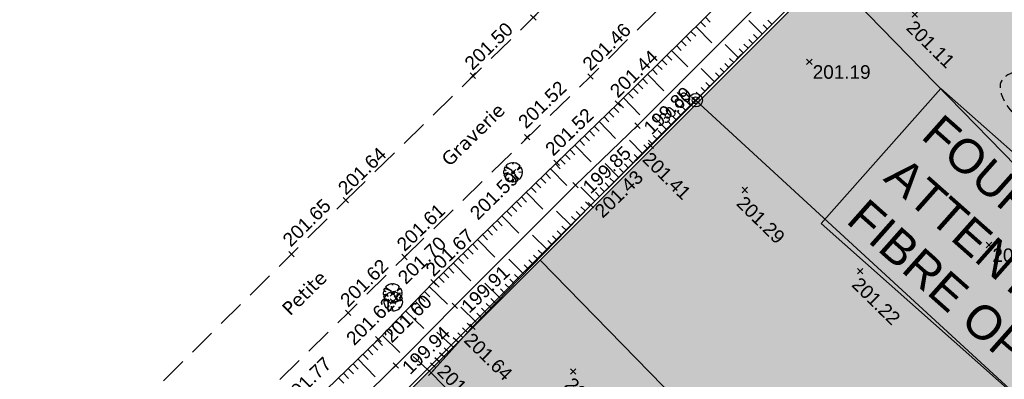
# Model space of a CAD drawing. Extents: x 1616800 to 1632437, y 2248456 to 2251974.
# Tile 51 of 256: x 1617494 to 1617567, y 2251679 to 2251705. Entities that reach past the tile are written whole.
import ezdxf
from ezdxf.enums import TextEntityAlignment as Align

# ---------------------------------------------------------------- set-up
doc = ezdxf.new("R2010")
doc.units = 0
doc.header["$LTSCALE"] = 2
doc.header["$PDMODE"] = 3
doc.header["$PDSIZE"] = 0.2
for name, pattern in [('CHEMIN', [1.5, 1, -0.5]), ('CONTINU', [0]), ('FOSSE', [0.5, 0.3, -0.2])]:
    doc.linetypes.add(name, pattern=pattern)
doc.layers.get('0').update_dxf_attribs({"linetype": 'CONTINUOUS'})
for name, color, linetype in [('01-PAP- REVET MACROLOT', 51, 'CONTINUOUS'), ('08-PAP RESEAU TELEPHONE PROJET', 95, 'CONTINUOUS'), ('BORNES', 8, 'CONTINUOUS'), ('PROJ Subdi macrolot A', 1, 'CONTINUOUS'), ('X-PTS TOPO-TEXTE TOPOALT', 8, 'CONTINUOUS'), ('X-PTS TOPO-TOPOPOINT', 8, 'CONTINUOUS'), ('Y - FDP TOPO-LIMITES', 8, 'CONTINUOUS'), ('Y - FDP TOPO-LIMITES_ 09119', 8, 'CONTINUOUS'), ('Y-FDP TOPO-CN_1_00', 8, 'FOSSE'), ('Y-FDP TOPO-TOP_AXE_FOSSE', 8, 'CONTINUOUS'), ('Y-FDP TOPO-TOP_BARBULE', 8, 'CONTINUOUS'), ('Y-FDP TOPO-TOP_BORNE', 8, 'CONTINUOUS'), ('Y-FDP TOPO-TOP_TALUS', 8, 'CONTINUOUS'), ('Y-FDP TOPO-TOP_VEGETATION_symb', 8, 'CONTINUOUS'), ('Y-FDP TOPO-TOP_VOIRIE', 8, 'CHEMIN')]:
    doc.layers.add(name, color=color, linetype=linetype)
doc.styles.add('Arial 1.5', font='arial.ttf', dxfattribs={"width": 0.99, "height": 0.75})
doc.styles.get("Standard").update_dxf_attribs({"font": 'arial.ttf'})
doc.styles.add('Verdana 2.0', font='verdana.ttf', dxfattribs={"width": 0.99, "height": 2})

# ---------------------------------------------------------------- blocks, each defined once
blk = doc.blocks.new('TCPOINT')
at = {"color": 0}
blk.add_point((0, 0), dxfattribs=at)
at = {"layer": 'X-PTS TOPO-TEXTE TOPOALT'}
blk.add_attdef('ALT', text='', height=0.75, dxfattribs=at).set_placement((0.25, -0.25), align=Align.TOP_LEFT)
blk = doc.blocks.new('TCPOINT_2')
at = {"color": 0}
blk.add_point((0, 0), dxfattribs=at)
at = {"layer": 'X-PTS TOPO-TEXTE TOPOALT'}
blk.add_attdef('ALT', (0.25, 0.25), '', height=0.75, dxfattribs=at)
blk = doc.blocks.new('arbre1')
at = {"linetype": 'CONTINU'}
for p, q in [((-0.218, 0.045), (-0.682, 0.034)), ((-0.682, 0.034), (-0.68, -0.059)), ((-0.626, 0.283), (-0.669, 0.142)), ((-0.669, 0.142), (-0.218, 0.045)), ((-0.597, 0.345), (-0.626, 0.283)), ((-0.537, 0.44), (-0.597, 0.345)), ((-0.522, 0.455), (-0.537, 0.44)), ((-0.507, 0.471), (-0.522, 0.455)), ((-0.365, 0.366), (-0.507, 0.471)), ((-0.462, 0.519), (-0.477, 0.503)), ((-0.477, 0.503), (-0.365, 0.366)), ((-0.447, 0.535), (-0.462, 0.519)), ((-0.356, 0.599), (-0.447, 0.535)), ((-0.294, 0.631), (-0.356, 0.599)), ((-0.125, 0.682), (-0.294, 0.631)), ((-0.075, 0.513), (-0.125, 0.682)), ((-0.049, 0.699), (-0.075, 0.513)), ((0.044, 0.701), (-0.049, 0.699)), ((0.075, 0.702), (0.044, 0.701)), ((0.153, 0.688), (0.075, 0.702)), ((0.293, 0.645), (0.153, 0.688)), ((0.186, -0.038), (0.691, 0.175)), ((0.709, 0.067), (0.186, -0.038)), ((0.24, 0.273), (0.356, 0.616)), ((0.434, 0.571), (0.24, 0.273)), ((0.356, 0.616), (0.293, 0.645)), ((0.482, 0.526), (0.434, 0.571)), ((0.457, 0.278), (0.593, 0.39)), ((0.642, 0.313), (0.457, 0.278)), ((0.498, 0.511), (0.482, 0.526)), ((0.513, 0.496), (0.498, 0.511)), ((0.498, 0.511), (0.498, 0.511)), ((0.529, 0.481), (0.513, 0.496)), ((0.593, 0.39), (0.529, 0.481)), ((0.691, 0.175), (0.642, 0.313)), ((0.712, -0.025), (0.709, 0.067)), ((-0.68, -0.059), (-0.679, -0.09)), ((-0.679, -0.09), (-0.662, -0.167)), ((-0.662, -0.167), (-0.612, -0.305)), ((-0.612, -0.305), (-0.58, -0.366)), ((-0.58, -0.366), (-0.516, -0.457)), ((-0.516, -0.457), (-0.5, -0.472)), ((-0.5, -0.472), (-0.484, -0.488)), ((-0.484, -0.488), (-0.287, -0.313)), ((-0.287, -0.313), (-0.452, -0.518)), ((-0.452, -0.518), (-0.436, -0.533)), ((-0.436, -0.533), (-0.421, -0.548)), ((-0.421, -0.548), (-0.326, -0.607)), ((-0.326, -0.607), (-0.264, -0.637)), ((-0.264, -0.637), (-0.123, -0.68)), ((-0.123, -0.68), (-0.101, -0.339)), ((-0.101, -0.339), (-0.015, -0.693)), ((-0.015, -0.693), (0.078, -0.691)), ((0.078, -0.691), (0.109, -0.69)), ((0.109, -0.69), (0.186, -0.672)), ((0.186, -0.672), (0.324, -0.623)), ((0.324, -0.623), (0.385, -0.59)), ((0.385, -0.59), (0.476, -0.526)), ((0.506, -0.494), (0.442, -0.403)), ((0.442, -0.403), (0.537, -0.463)), ((0.476, -0.526), (0.491, -0.51)), ((0.491, -0.51), (0.506, -0.494)), ((0.537, -0.463), (0.552, -0.447)), ((0.552, -0.447), (0.567, -0.431)), ((0.567, -0.431), (0.626, -0.337)), ((0.626, -0.337), (0.656, -0.274)), ((0.656, -0.274), (0.699, -0.134)), ((0.699, -0.134), (0.712, -0.056)), ((0.712, -0.056), (0.712, -0.025))]:
    blk.add_line(p, q, dxfattribs=at)
blk.add_circle((0, 0), 0.1, dxfattribs=at)
blk = doc.blocks.new('borne')
at = {"layer": 'BORNES', "color": 0}
for radius in [0.5, 0.25]:
    blk.add_circle((0, 0), radius, dxfattribs=at)

msp = doc.modelspace()

# ---------------------------------------------------------------- hatches: boundary and pattern name
at = {"layer": '01-PAP- REVET MACROLOT'}
h = msp.add_hatch(color=256, dxfattribs=at)
h.dxf.hatch_style = 1
h.paths.add_polyline_path([(1617582.4388, 2251735.7954), (1617563.5524, 2251718.1927), (1617553.9519, 2251708.5749), (1617604.7493, 2251656.4836), (1617641.7843, 2251692.5975)])
h = msp.add_hatch(color=256, dxfattribs=at)
h.dxf.hatch_style = 1
h.paths.add_polyline_path([(1617553.9519, 2251708.5749), (1617532.7557, 2251687.3408), (1617583.2707, 2251635.5391), (1617604.7493, 2251656.4836)])
h = msp.add_hatch(color=256, dxfattribs=at)
h.dxf.hatch_style = 1
h.paths.add_polyline_path([(1617532.7557, 2251687.3408), (1617511.5596, 2251666.1067), (1617561.7921, 2251614.5947), (1617583.2707, 2251635.5391)])

# ---------------------------------------------------------------- linework, layer by layer
at = {"layer": 'PROJ Subdi macrolot A', "flags": 128}
for points in [[(1617582.4388, 2251735.7954), (1617563.5524, 2251718.1927), (1617553.9519, 2251708.5749), (1617604.7493, 2251656.4836), (1617641.7843, 2251692.5975)], [(1617553.9519, 2251708.5749), (1617532.7557, 2251687.3408), (1617583.2707, 2251635.5391), (1617604.7493, 2251656.4836)], [(1617532.7557, 2251687.3408), (1617511.5596, 2251666.1067), (1617561.7921, 2251614.5947), (1617583.2707, 2251635.5391)]]:
    msp.add_lwpolyline(points, close=True, dxfattribs=at)
for points in [[(1617553.9519, 2251708.5749), (1617604.7486, 2251656.4843)], [(1617532.7557, 2251687.3408), (1617583.2704, 2251635.5395)]]:
    msp.add_lwpolyline(points, dxfattribs=at)
at = {"layer": 'Y - FDP TOPO-LIMITES', "flags": 128}
msp.add_lwpolyline([(1617679.738, 2251574.4653), (1617544.2252, 2251699.1484)], dxfattribs=at)
at = {"layer": 'Y - FDP TOPO-LIMITES_ 09119', "flags": 128}
for points in [[(1617544.2252, 2251699.1484), (1617490.1496, 2251644.922), (1617490.5111, 2251622.1059), (1617612.2487, 2251501.4729), (1617679.738, 2251574.4653)], [(1617612.2487, 2251501.4729), (1617605.2296, 2251508.4284), (1617490.5111, 2251622.1059), (1617490.1496, 2251644.922), (1617544.2252, 2251699.1484), (1617679.738, 2251574.4653)]]:
    msp.add_lwpolyline(points, close=True, dxfattribs=at)
at = {"layer": 'Y-FDP TOPO-CN_1_00', "linetype": 'FOSSE', "flags": 128}
for points, elevation in [([(1617547.6466, 2251702.5788), (1617543.1917, 2251698.0924)], 206), ([(1617546.0096, 2251700.9375), (1617543.6862, 2251698.5977)], 207), ([(1617544.3725, 2251699.2961), (1617544.1807, 2251699.1029)], 208)]:
    msp.add_lwpolyline(points, dxfattribs=dict(at, elevation=elevation))
msp.add_lwpolyline([(1617572.1392, 2251697.2844), (1617572.5091, 2251697.5337), (1617572.8247, 2251697.8434), (1617573.0762, 2251698.1978), (1617573.2537, 2251698.5813), (1617573.3473, 2251698.9781), (1617573.347, 2251699.3726), (1617573.243, 2251699.7491), (1617573.0253, 2251700.092), (1617572.6899, 2251700.3886), (1617572.2559, 2251700.6387), (1617571.7483, 2251700.845), (1617571.192, 2251701.0102), (1617570.6121, 2251701.1371), (1617570.0336, 2251701.2283), (1617569.4813, 2251701.2868), (1617568.9802, 2251701.3152), (1617568.5499, 2251701.3163), (1617568.1881, 2251701.2931), (1617567.8868, 2251701.2487), (1617567.6383, 2251701.1862), (1617567.4348, 2251701.1087), (1617567.2685, 2251701.0192), (1617567.1314, 2251700.9207), (1617567.0159, 2251700.8165), (1617566.9158, 2251700.7084), (1617566.8316, 2251700.5944), (1617566.7656, 2251700.4714), (1617566.7199, 2251700.3363), (1617566.6968, 2251700.1859), (1617566.6986, 2251700.0172), (1617566.7274, 2251699.827), (1617566.7854, 2251699.6122), (1617566.8749, 2251699.3714), (1617566.9977, 2251699.1102), (1617567.1557, 2251698.836), (1617567.3509, 2251698.5561), (1617567.585, 2251698.2779), (1617567.8599, 2251698.0087), (1617568.1776, 2251697.756), (1617568.5398, 2251697.527), (1617568.9463, 2251697.3288), (1617569.3879, 2251697.1674), (1617569.8532, 2251697.0483), (1617570.331, 2251696.9771), (1617570.8098, 2251696.9595), (1617571.2783, 2251697.0011), (1617571.7253, 2251697.1075)], close=True, dxfattribs=at)
at = {"layer": 'Y-FDP TOPO-TOP_AXE_FOSSE', "flags": 128}
msp.add_lwpolyline([(1617487.4482, 2251629.1227), (1617488.3132, 2251646.3645), (1617504.911, 2251662.8578), (1617521.18, 2251678.6633), (1617523.1031, 2251680.5656), (1617526.442, 2251683.9646), (1617535.3536, 2251692.8786), (1617539.9228, 2251697.2715), (1617554.2215, 2251711.6097), (1617557.1309, 2251715.105)], dxfattribs=at)
at = {"layer": 'Y-FDP TOPO-TOP_BARBULE'}
for p, q in [((1617544.5875, 2251704.9353), (1617544.943, 2251704.5751)), ((1617544.9434, 2251705.2865), (1617545.2982, 2251704.927)), ((1617549.1472, 2251704.0578), (1617548.1598, 2251705.0385)), ((1617549.8519, 2251704.7674), (1617549.556, 2251705.0612)), ((1617543.8757, 2251704.233), (1617544.2325, 2251703.8713)), ((1617544.2316, 2251704.5842), (1617545.4188, 2251703.381)), ((1617549.4995, 2251704.4126), (1617549.2035, 2251704.7066)), ((1617543.1638, 2251703.5306), (1617543.522, 2251703.1676)), ((1617543.5198, 2251703.8818), (1617543.8773, 2251703.5195)), ((1617548.4426, 2251703.3483), (1617548.146, 2251703.6428)), ((1617548.7949, 2251703.7031), (1617548.4985, 2251703.9974)), ((1617542.452, 2251702.8283), (1617543.6505, 2251701.6136)), ((1617542.8079, 2251703.1794), (1617543.1668, 2251702.8157)), ((1617547.3856, 2251702.2839), (1617546.3952, 2251703.2675)), ((1617547.7379, 2251702.6387), (1617547.441, 2251702.9336)), ((1617548.0903, 2251702.9935), (1617547.7935, 2251703.2882)), ((1617541.7402, 2251702.1259), (1617542.1011, 2251701.7601)), ((1617542.0961, 2251702.4771), (1617542.4563, 2251702.112)), ((1617547.0333, 2251701.9292), (1617546.736, 2251702.2244)), ((1617541.0284, 2251701.4235), (1617541.3907, 2251701.0564)), ((1617541.3843, 2251701.7747), (1617541.7459, 2251701.4083)), ((1617545.624, 2251700.51), (1617544.6306, 2251701.4966)), ((1617546.3287, 2251701.2196), (1617546.031, 2251701.5152)), ((1617546.681, 2251701.5744), (1617546.3835, 2251701.8698)), ((1617540.3166, 2251700.7212), (1617540.6802, 2251700.3526)), ((1617540.6725, 2251701.0724), (1617541.8823, 2251699.8462)), ((1617545.9763, 2251700.8648), (1617545.6785, 2251701.1606)), ((1617539.6047, 2251700.0188), (1617539.9697, 2251699.6489)), ((1617539.9607, 2251700.37), (1617540.325, 2251700.0008)), ((1617544.9194, 2251699.8005), (1617544.621, 2251700.0968)), ((1617545.2717, 2251700.1552), (1617544.9735, 2251700.4514)), ((1617538.8929, 2251699.3165), (1617540.1141, 2251698.0788)), ((1617539.2488, 2251699.6676), (1617539.6145, 2251699.297)), ((1617543.8624, 2251698.7361), (1617542.866, 2251699.7256)), ((1617544.2147, 2251699.0909), (1617543.916, 2251699.3876)), ((1617544.5671, 2251699.4457), (1617544.2685, 2251699.7422)), ((1617538.1786, 2251698.6166), (1617538.5426, 2251698.2413)), ((1617538.537, 2251698.9653), (1617538.904, 2251698.5933)), ((1617543.5101, 2251698.3813), (1617543.211, 2251698.6784)), ((1617537.4608, 2251697.9204), (1617537.824, 2251697.5459)), ((1617537.8197, 2251698.2685), (1617538.1833, 2251697.8936)), ((1617542.1008, 2251696.9622), (1617541.1014, 2251697.9547)), ((1617542.4531, 2251697.317), (1617542.1535, 2251697.6146)), ((1617542.8054, 2251697.6718), (1617542.506, 2251697.9692)), ((1617543.1578, 2251698.0266), (1617542.8585, 2251698.3238)), ((1617536.384, 2251696.8761), (1617536.7462, 2251696.5027)), ((1617536.7429, 2251697.2242), (1617537.1055, 2251696.8504)), ((1617537.1018, 2251697.5723), (1617538.3116, 2251696.325)), ((1617541.7485, 2251696.6074), (1617541.4485, 2251696.9053)), ((1617535.6661, 2251696.1799), (1617536.0276, 2251695.8072)), ((1617536.0251, 2251696.528), (1617536.3869, 2251696.155)), ((1617540.3336, 2251695.1939), (1617539.3314, 2251696.2084)), ((1617541.0438, 2251695.8979), (1617540.7428, 2251696.1968)), ((1617541.3962, 2251696.2526), (1617541.096, 2251696.5507)), ((1617534.9483, 2251695.4837), (1617535.309, 2251695.1118)), ((1617535.3072, 2251695.8318), (1617536.5109, 2251694.5908)), ((1617540.6893, 2251695.5453), (1617540.3898, 2251695.8485)), ((1617534.2304, 2251694.7875), (1617534.5904, 2251694.4164)), ((1617534.5894, 2251695.1356), (1617534.9497, 2251694.7641)), ((1617539.6223, 2251694.4911), (1617539.3193, 2251694.7977)), ((1617539.9779, 2251694.8425), (1617539.6761, 2251695.148)), ((1617533.5126, 2251694.0913), (1617534.7154, 2251692.8511)), ((1617533.8715, 2251694.4394), (1617534.2312, 2251694.0686)), ((1617538.5552, 2251693.4369), (1617537.5338, 2251694.4707)), ((1617538.9109, 2251693.7883), (1617538.6056, 2251694.0973)), ((1617539.2666, 2251694.1397), (1617538.9624, 2251694.4475)), ((1617532.7947, 2251693.3951), (1617533.1582, 2251693.0204)), ((1617533.1537, 2251693.7432), (1617533.5158, 2251693.3698)), ((1617538.1995, 2251693.0855), (1617537.8919, 2251693.3968)), ((1617532.0769, 2251692.6989), (1617532.4429, 2251692.3216)), ((1617532.4358, 2251693.047), (1617532.8005, 2251692.671)), ((1617536.7767, 2251691.6799), (1617535.7362, 2251692.7331)), ((1617537.4881, 2251692.3827), (1617537.1782, 2251692.6963)), ((1617537.8438, 2251692.7341), (1617537.5351, 2251693.0466)), ((1617531.3591, 2251692.0027), (1617531.7276, 2251691.6227)), ((1617531.718, 2251692.3508), (1617532.9423, 2251691.0884)), ((1617537.1324, 2251692.0313), (1617536.8214, 2251692.3461)), ((1617530.6412, 2251691.3065), (1617531.0124, 2251690.9238)), ((1617531.0001, 2251691.6546), (1617531.37, 2251691.2733)), ((1617536.0737, 2251690.9688), (1617535.7537, 2251691.28)), ((1617536.4223, 2251691.3272), (1617536.1035, 2251691.6372)), ((1617529.9234, 2251690.6103), (1617531.1692, 2251689.3258)), ((1617530.2823, 2251690.9584), (1617530.6547, 2251690.5744)), ((1617535.0278, 2251689.8935), (1617533.9495, 2251690.9424)), ((1617535.3764, 2251690.2519), (1617535.0541, 2251690.5654)), ((1617535.7251, 2251690.6104), (1617535.4039, 2251690.9227)), ((1617529.2055, 2251689.9141), (1617529.5818, 2251689.5261)), ((1617529.5644, 2251690.2622), (1617529.9395, 2251689.8755)), ((1617534.6792, 2251689.5351), (1617534.3545, 2251689.8509)), ((1617528.4877, 2251689.2179), (1617528.8666, 2251688.8272)), ((1617528.8466, 2251689.566), (1617529.2242, 2251689.1767)), ((1617533.2847, 2251688.1015), (1617532.1868, 2251689.1694)), ((1617533.9819, 2251688.8183), (1617533.6549, 2251689.1364)), ((1617534.3306, 2251689.1767), (1617534.0047, 2251689.4936)), ((1617527.4109, 2251688.1736), (1617527.7937, 2251687.779)), ((1617527.7698, 2251688.5217), (1617528.1513, 2251688.1284)), ((1617528.1287, 2251688.8698), (1617529.3961, 2251687.5631)), ((1617533.6333, 2251688.4599), (1617533.3051, 2251688.7791)), ((1617526.693, 2251687.4774), (1617527.0784, 2251687.0801)), ((1617527.052, 2251687.8255), (1617527.436, 2251687.4295)), ((1617532.5874, 2251687.3846), (1617532.2557, 2251687.7073)), ((1617532.9361, 2251687.7431), (1617532.6055, 2251688.0646)), ((1617525.9752, 2251686.7812), (1617526.3631, 2251686.3812)), ((1617526.3341, 2251687.1293), (1617527.623, 2251685.8004)), ((1617531.5416, 2251686.3094), (1617530.424, 2251687.3964)), ((1617531.8902, 2251686.6678), (1617531.5561, 2251686.9928)), ((1617532.2388, 2251687.0262), (1617531.9059, 2251687.35)), ((1617525.2573, 2251686.085), (1617525.6479, 2251685.6824)), ((1617525.6163, 2251686.4331), (1617526.0055, 2251686.0318)), ((1617531.1929, 2251685.951), (1617530.8565, 2251686.2782)), ((1617524.5502, 2251685.3781), (1617525.8975, 2251684.0782)), ((1617524.8984, 2251685.7369), (1617525.2902, 2251685.3329)), ((1617529.7984, 2251684.5173), (1617528.6612, 2251685.6235)), ((1617530.4957, 2251685.2342), (1617530.1569, 2251685.5637)), ((1617530.8443, 2251685.5926), (1617530.5067, 2251685.921)), ((1617523.8559, 2251684.6585), (1617524.2585, 2251684.27)), ((1617524.2031, 2251685.0183), (1617524.6065, 2251684.6291)), ((1617530.1471, 2251684.8757), (1617529.8071, 2251685.2064)), ((1617523.1615, 2251683.9389), (1617523.5626, 2251683.5519)), ((1617523.5087, 2251684.2987), (1617523.9105, 2251683.9109)), ((1617528.0553, 2251682.7253), (1617526.8984, 2251683.8505)), ((1617529.1012, 2251683.8005), (1617528.7576, 2251684.1346)), ((1617529.4498, 2251684.1589), (1617529.1075, 2251684.4919)), ((1617522.4671, 2251683.2193), (1617522.8667, 2251682.8337)), ((1617522.8143, 2251683.5791), (1617524.1487, 2251682.2915)), ((1617528.4039, 2251683.0837), (1617528.058, 2251683.4201)), ((1617528.7525, 2251683.4421), (1617528.4078, 2251683.7774)), ((1617521.7728, 2251682.4997), (1617522.1708, 2251682.1156)), ((1617522.12, 2251682.8595), (1617522.5187, 2251682.4747)), ((1617527.7085, 2251682.3651), (1617527.3467, 2251682.6901)), ((1617521.0784, 2251681.78), (1617522.3955, 2251680.5091)), ((1617521.4256, 2251682.1398), (1617521.8227, 2251681.7566)), ((1617526.372, 2251680.8773), (1617525.1129, 2251682.0084)), ((1617527.0403, 2251681.6212), (1617526.6705, 2251681.9534)), ((1617527.3744, 2251681.9932), (1617527.0086, 2251682.3217)), ((1617520.3697, 2251681.0747), (1617520.7511, 2251680.6809)), ((1617520.7289, 2251681.4225), (1617521.1094, 2251681.0296)), ((1617526.7061, 2251681.2492), (1617526.3324, 2251681.585)), ((1617519.6513, 2251680.3791), (1617520.0344, 2251679.9834)), ((1617520.0105, 2251680.7269), (1617520.3927, 2251680.3321)), ((1617524.7013, 2251679.0175), (1617523.3751, 2251680.2088)), ((1617525.7037, 2251680.1334), (1617525.318, 2251680.4798)), ((1617526.0378, 2251680.5053), (1617525.6561, 2251680.8482)), ((1617518.9329, 2251679.6835), (1617519.3164, 2251679.2873)), ((1617519.2921, 2251680.0313), (1617520.5702, 2251678.7113)), ((1617525.0354, 2251679.3894), (1617524.6418, 2251679.7431)), ((1617525.3696, 2251679.7614), (1617524.9799, 2251680.1115)), ((1617518.2145, 2251678.9879), (1617518.5983, 2251678.5914)), ((1617518.5737, 2251679.3357), (1617518.9574, 2251678.9394)), ((1617517.8552, 2251678.6401), (1617518.2392, 2251678.2435))]:
    msp.add_line(p, q, dxfattribs=at)
at = {"layer": 'Y-FDP TOPO-TOP_TALUS', "flags": 128}
for points in [[(1617484.9472, 2251629.135), (1617485.7185, 2251647.0635), (1617503.0097, 2251664.2655), (1617520.7982, 2251681.4897), (1617524.8679, 2251685.7073), (1617533.9597, 2251694.525), (1617538.4766, 2251698.9056), (1617552.9659, 2251713.2024), (1617556.2989, 2251716.34)], [(1617524.7013, 2251679.0175), (1617527.7513, 2251682.4127), (1617536.4862, 2251691.3929), (1617540.9202, 2251695.7733), (1617555.4045, 2251710.3588), (1617558.7629, 2251713.707)]]:
    msp.add_lwpolyline(points, dxfattribs=at)
at = {"layer": 'Y-FDP TOPO-TOP_TALUS', "linetype": 'Continuous', "flags": 128}
msp.add_lwpolyline([(1617524.7013, 2251679.0175), (1617539.8893, 2251663.3788), (1617557.1347, 2251645.8472), (1617574.8249, 2251628.2882), (1617606.1769, 2251597.4074), (1617621.0827, 2251582.0209), (1617637.7512, 2251565.1458), (1617652.97, 2251550.2729), (1617658.9679, 2251542.1924)], dxfattribs=at)
at = {"layer": 'Y-FDP TOPO-TOP_VOIRIE', "flags": 128}
for points in [[(1617518.3993, 2251691.7593), (1617532.2378, 2251705.2605), (1617546.4826, 2251719.6207), (1617549.7216, 2251722.959), (1617562.1936, 2251735.524), (1617572.6396, 2251746.064), (1617575.5676, 2251749.272), (1617582.3416, 2251757.11), (1617586.0326, 2251763.343), (1617590.8186, 2251768.572), (1617595.3266, 2251771.971)], [(1617522.7322, 2251687.5653), (1617536.4569, 2251700.8998), (1617550.9179, 2251715.269), (1617554.1496, 2251718.66), (1617566.3906, 2251731.225), (1617576.9996, 2251741.751), (1617582.9636, 2251747.985), (1617588.4876, 2251753.697), (1617599.0606, 2251764.019)]]:
    msp.add_lwpolyline(points, dxfattribs=at)
at = {"layer": 'Y-FDP TOPO-TOP_VOIRIE', "linetype": 'CHEMIN', "flags": 128}
msp.add_lwpolyline([(1617455.7998, 2251630.002), (1617466.2099, 2251639.6879), (1617478.8618, 2251652.7226), (1617496.975, 2251670.5493), (1617514.3815, 2251687.7734), (1617518.3993, 2251691.7593)], dxfattribs=at)
msp.add_lwpolyline([(1617618.7911, 2251489.3722), (1617602.275, 2251506.0351), (1617585.7484, 2251522.5021), (1617569.3154, 2251538.7814), (1617552.39, 2251555.6645), (1617534.7083, 2251573.2884), (1617516.9504, 2251590.892), (1617500.399, 2251607.3822), (1617484.9516, 2251622.7088), (1617481.2516, 2251626.8765), (1617480.6249, 2251627.7013, -0.0747472), (1617478.5257, 2251631.5395, -0.0959879), (1617477.9815, 2251634.9149, -0.0389197), (1617478.4437, 2251639.1266, -0.0394176), (1617479.5431, 2251643.1631, -0.0580442), (1617480.7215, 2251645.5375, -0.0416995), (1617482.98, 2251648.4477), (1617482.98, 2251648.4477), (1617500.9861, 2251666.2722), (1617518.5683, 2251683.4499), (1617522.7322, 2251687.5653)], format="xyb", dxfattribs=at)

# ---------------------------------------------------------------- block references
at = {"layer": 'X-PTS TOPO-TOPOPOINT'}
ref = msp.add_blockref('TCPOINT', (1617532.2395, 2251705.2605, 201.49), dxfattribs=dict(at, rotation=44.11658757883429))
ref.add_attrib('ALT', '201.49', dxfattribs={"layer": 'X-PTS TOPO-TEXTE TOPOALT', "height": 1, "rotation": 44.116588}).set_placement((1617531.5276, 2251706.3865, 201.49), align=Align.TOP_LEFT)
ref = msp.add_blockref('TCPOINT', (1617560.4022, 2251705.4881, 201.11), dxfattribs=dict(at, rotation=315.4246350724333))
ref.add_attrib('ALT', '201.11', dxfattribs={"layer": 'X-PTS TOPO-TEXTE TOPOALT', "height": 1, "rotation": 315.424635}).set_placement((1617560.4048, 2251705.1345, 201.11), align=Align.TOP_LEFT)
ref = msp.add_blockref('TCPOINT', (1617527.7703, 2251700.9604, 201.5), dxfattribs=dict(at, rotation=43.93469269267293))
ref.add_attrib('ALT', '201.50', dxfattribs={"layer": 'X-PTS TOPO-TEXTE TOPOALT', "height": 1, "rotation": 43.934693}).set_placement((1617527.0558, 2251702.0311, 201.5), align=Align.TOP_LEFT)
ref = msp.add_blockref('TCPOINT_2', (1617536.4586, 2251700.8998, 201.46), dxfattribs=dict(at, rotation=44.11658686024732))
ref.add_attrib('ALT', '201.46', (1617536.4641, 2251701.2533, 201.46), dxfattribs={"layer": 'X-PTS TOPO-TEXTE TOPOALT', "height": 1, "rotation": 44.116587})
ref = msp.add_blockref('TCPOINT_2', (1617538.4783, 2251698.9057, 201.44), dxfattribs=dict(at, rotation=44.11658648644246))
ref.add_attrib('ALT', '201.44', (1617538.4837, 2251699.2592, 201.44), dxfattribs={"layer": 'X-PTS TOPO-TEXTE TOPOALT', "height": 1, "rotation": 44.116586})
ref = msp.add_blockref('TCPOINT', (1617552.6176, 2251701.985, 201.19), dxfattribs=at)
ref.add_attrib('ALT', '201.19', dxfattribs={"layer": 'X-PTS TOPO-TEXTE TOPOALT', "height": 1, "rotation": 0}).set_placement((1617552.8676, 2251701.735, 201.19), align=Align.TOP_LEFT)
ref = msp.add_blockref('TCPOINT_2', (1617531.7874, 2251696.4133, 201.52), dxfattribs=dict(at, rotation=43.93469207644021))
ref.add_attrib('ALT', '201.52', (1617531.7036, 2251696.9844, 201.52), dxfattribs={"layer": 'X-PTS TOPO-TEXTE TOPOALT', "height": 1, "rotation": 43.934692})
ref = msp.add_blockref('TCPOINT', (1617539.9245, 2251697.2715, 199.89), dxfattribs=dict(at, rotation=44.1165863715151))
ref.add_attrib('ALT', '199.89', dxfattribs={"layer": 'X-PTS TOPO-TEXTE TOPOALT', "height": 1, "rotation": 44.116586}).set_placement((1617540.278, 2251697.266, 199.89), align=Align.TOP_LEFT)
at = {"layer": 'X-PTS TOPO-TOPOPOINT', "rotation": 359.5530249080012}
msp.add_blockref('TCPOINT', (1617544.2252, 2251699.1484), dxfattribs=at)
at = {"layer": 'X-PTS TOPO-TOPOPOINT'}
ref = msp.add_blockref('TCPOINT_2', (1617533.9619, 2251694.5245, 201.52), dxfattribs=dict(at, rotation=43.93469175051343))
ref.add_attrib('ALT', '201.52', (1617533.7058, 2251694.9699, 201.52), dxfattribs={"layer": 'X-PTS TOPO-TEXTE TOPOALT', "height": 1, "rotation": 43.934692})
ref = msp.add_blockref('TCPOINT', (1617518.401, 2251691.7593, 201.64), dxfattribs=dict(at, rotation=43.86755321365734))
ref.add_attrib('ALT', '201.64', dxfattribs={"layer": 'X-PTS TOPO-TEXTE TOPOALT', "height": 1, "rotation": 43.867553}).set_placement((1617517.713, 2251692.8072, 201.64), align=Align.TOP_LEFT)
ref = msp.add_blockref('TCPOINT', (1617535.3553, 2251692.8787, 199.85), dxfattribs=dict(at, rotation=43.93469139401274))
ref.add_attrib('ALT', '199.85', dxfattribs={"layer": 'X-PTS TOPO-TEXTE TOPOALT', "height": 1, "rotation": 43.934691}).set_placement((1617535.7744, 2251692.8926, 199.85), align=Align.TOP_LEFT)
ref = msp.add_blockref('TCPOINT', (1617540.9219, 2251695.7733, 201.41), dxfattribs=dict(at, rotation=315.4246383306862))
ref.add_attrib('ALT', '201.41', dxfattribs={"layer": 'X-PTS TOPO-TEXTE TOPOALT', "height": 1, "rotation": 315.424638}).set_placement((1617540.9245, 2251695.4198, 201.41), align=Align.TOP_LEFT)
ref = msp.add_blockref('TCPOINT', (1617530.752, 2251693.822, 201.59), dxfattribs=dict(at, rotation=44.1165875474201))
ref.add_attrib('ALT', '201.59', dxfattribs={"layer": 'X-PTS TOPO-TEXTE TOPOALT', "height": 1, "rotation": 44.116588}).set_placement((1617527.4549, 2251690.9618, 201.59), align=Align.TOP_LEFT)
ref = msp.add_blockref('TCPOINT_2', (1617536.4879, 2251691.3929, 201.43), dxfattribs=dict(at, rotation=43.93469129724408))
ref.add_attrib('ALT', '201.43', (1617537.3601, 2251690.3823, 201.43), dxfattribs={"layer": 'X-PTS TOPO-TEXTE TOPOALT', "height": 1, "rotation": 43.934691})
ref = msp.add_blockref('TCPOINT', (1617547.8635, 2251692.515, 201.29), dxfattribs=dict(at, rotation=315.4246372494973))
ref.add_attrib('ALT', '201.29', dxfattribs={"layer": 'X-PTS TOPO-TEXTE TOPOALT', "height": 1, "rotation": 315.424637}).set_placement((1617547.8662, 2251692.1614, 201.29), align=Align.TOP_LEFT)
ref = msp.add_blockref('TCPOINT', (1617514.3832, 2251687.7734, 201.65), dxfattribs=dict(at, rotation=44.47956737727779))
ref.add_attrib('ALT', '201.65', dxfattribs={"layer": 'X-PTS TOPO-TEXTE TOPOALT', "height": 1, "rotation": 44.479567}).set_placement((1617513.6302, 2251688.9689, 201.65), align=Align.TOP_LEFT)
ref = msp.add_blockref('TCPOINT_2', (1617522.7339, 2251687.5654, 201.61), dxfattribs=dict(at, rotation=43.86755252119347))
ref.add_attrib('ALT', '201.61', (1617522.7409, 2251687.9188, 201.61), dxfattribs={"layer": 'X-PTS TOPO-TEXTE TOPOALT', "height": 1, "rotation": 43.867553})
ref = msp.add_blockref('TCPOINT_2', (1617524.8696, 2251685.7074, 201.67), dxfattribs=dict(at, rotation=43.86755215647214))
ref.add_attrib('ALT', '201.67', (1617524.8766, 2251686.0608, 201.67), dxfattribs={"layer": 'X-PTS TOPO-TEXTE TOPOALT', "height": 1, "rotation": 43.867552})
ref = msp.add_blockref('TCPOINT', (1617521.8631, 2251684.8756, 201.7), dxfattribs=dict(at, rotation=44.15466838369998))
ref.add_attrib('ALT', '201.70', dxfattribs={"layer": 'X-PTS TOPO-TEXTE TOPOALT', "height": 1, "rotation": 44.154668}).set_placement((1617522.1373, 2251686.1988, 201.7), align=Align.TOP_LEFT)
ref = msp.add_blockref('TCPOINT', (1617565.8836, 2251688.451, 201.11), dxfattribs=at)
ref.add_attrib('ALT', '201.11', dxfattribs={"layer": 'X-PTS TOPO-TEXTE TOPOALT', "height": 1, "rotation": 0}).set_placement((1617566.1336, 2251688.201, 201.11), align=Align.TOP_LEFT)
ref = msp.add_blockref('TCPOINT_2', (1617518.57, 2251683.45, 201.62), dxfattribs=dict(at, rotation=44.47956676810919))
ref.add_attrib('ALT', '201.62', (1617518.5732, 2251683.8035, 201.62), dxfattribs={"layer": 'X-PTS TOPO-TEXTE TOPOALT', "height": 1, "rotation": 44.479567})
ref = msp.add_blockref('TCPOINT', (1617526.4437, 2251683.9646, 199.91), dxfattribs=dict(at, rotation=43.86755185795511))
ref.add_attrib('ALT', '199.91', dxfattribs={"layer": 'X-PTS TOPO-TEXTE TOPOALT', "height": 1, "rotation": 43.867552}).set_placement((1617526.8123, 2251684.0761, 199.91), align=Align.TOP_LEFT)
ref = msp.add_blockref('TCPOINT', (1617556.3798, 2251686.5181, 201.22), dxfattribs=dict(at, rotation=315.424635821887))
ref.add_attrib('ALT', '201.22', dxfattribs={"layer": 'X-PTS TOPO-TEXTE TOPOALT', "height": 1, "rotation": 315.424636}).set_placement((1617556.3824, 2251686.1646, 201.22), align=Align.TOP_LEFT)
ref = msp.add_blockref('TCPOINT_2', (1617520.7999, 2251681.4897, 201.6), dxfattribs=dict(at, rotation=44.51836888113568))
ref.add_attrib('ALT', '201.60', (1617521.7895, 2251681.1648, 201.6), dxfattribs={"layer": 'X-PTS TOPO-TEXTE TOPOALT', "height": 1, "rotation": 44.518369})
ref = msp.add_blockref('TCPOINT', (1617521.882, 2251684.282, 201.62), dxfattribs=dict(at, rotation=44.47956625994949))
ref.add_attrib('ALT', '201.62', dxfattribs={"layer": 'X-PTS TOPO-TEXTE TOPOALT', "height": 1, "rotation": 44.479567}).set_placement((1617518.3187, 2251681.6833, 201.62), align=Align.TOP_LEFT)
ref = msp.add_blockref('TCPOINT', (1617522.093, 2251679.5487, 199.94), dxfattribs=dict(at, rotation=44.47956614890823))
ref.add_attrib('ALT', '199.94', dxfattribs={"layer": 'X-PTS TOPO-TEXTE TOPOALT', "height": 1, "rotation": 44.479566}).set_placement((1617522.4465, 2251679.5455, 199.94), align=Align.TOP_LEFT)
ref = msp.add_blockref('TCPOINT', (1617527.753, 2251682.4128, 201.64), dxfattribs=dict(at, rotation=315.4246406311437))
ref.add_attrib('ALT', '201.64', dxfattribs={"layer": 'X-PTS TOPO-TEXTE TOPOALT', "height": 1, "rotation": 315.424641}).set_placement((1617527.7556, 2251682.0592, 201.64), align=Align.TOP_LEFT)
ref = msp.add_blockref('TCPOINT', (1617512.8477, 2251676.213, 201.77), dxfattribs=dict(at, rotation=44.1445198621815))
ref.add_attrib('ALT', '201.77', dxfattribs={"layer": 'X-PTS TOPO-TEXTE TOPOALT', "height": 1, "rotation": 44.14452}).set_placement((1617513.6682, 2251677.2968, 201.77), align=Align.TOP_LEFT)
ref = msp.add_blockref('TCPOINT_2', (1617524.703, 2251679.0175, 201.59), dxfattribs=dict(at, rotation=315.4246412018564))
ref.add_attrib('ALT', '201.59', (1617525.0566, 2251679.0201, 201.59), dxfattribs={"layer": 'X-PTS TOPO-TEXTE TOPOALT', "height": 1, "rotation": 315.424641})
ref = msp.add_blockref('TCPOINT', (1617535.1887, 2251679.1159, 201.49), dxfattribs=dict(at, rotation=315.4246393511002))
ref.add_attrib('ALT', '201.49', dxfattribs={"layer": 'X-PTS TOPO-TEXTE TOPOALT', "height": 1, "rotation": 315.424639}).set_placement((1617535.1913, 2251678.7624, 201.49), align=Align.TOP_LEFT)
at = {"layer": 'Y-FDP TOPO-TOP_BORNE', "color": 152, "xscale": 1.000005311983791, "yscale": 1.000005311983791, "rotation": 315.4246379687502}
msp.add_blockref('borne', (1617544.2252, 2251699.1484), dxfattribs=at)
at = {"layer": 'Y-FDP TOPO-TOP_VEGETATION_symb'}
for p, xscale, yscale, rotation in [((1617530.7512, 2251693.822, 100.2483), 1.000005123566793, 1.000005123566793, 134.3996744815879), ((1617521.8622, 2251684.8756, 100.3588), 1.000005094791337, 1.000005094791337, 134.3996760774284), ((1617521.882, 2251684.282, 201.618), 1.000006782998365, 1.000006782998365, 359.5530285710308)]:
    msp.add_blockref('arbre1', p, dxfattribs=dict(at, xscale=xscale, yscale=yscale, rotation=rotation))

# ---------------------------------------------------------------- texts
at = {"layer": '08-PAP RESEAU TELEPHONE PROJET', "linetype": 'CONTINU', "ltscale": 0.2, "insert": (1617562.4345, 2251698.262), "char_height": 2.5, "attachment_point": 1, "rotation": 318.437139, "bg_fill": 17, "box_fill_scale": 1.5, "bg_fill_color": 255, "bg_fill_transparency": 0}
msp.add_mtext_dynamic_manual_height_columns('FOURREAUX 3Ø42/45 EN ATTENTE TELEPHONE ET FIBRE OPTIQUE ', width=46.951018, gutter_width=12.5, heights=[0], dxfattribs=at)
at = {"layer": 'PROJ Subdi macrolot A', "style": 'Arial 1.5', "width": 0.99}
msp.add_text('30.00', height=0.8, rotation=45.051257, dxfattribs=at).set_placement((1617542.9903, 2251698.3207), align=Align.CENTER)
at = {"layer": 'Y-FDP TOPO-TOP_VOIRIE', "style": 'Verdana 2.0', "width": 0.99}
for s, rotation, p in [('Graverie', 44.497991, (1617528.139, 2251696.2498)), ('Petite', 44.497993, (1617515.6852, 2251684.5466))]:
    msp.add_text(s, height=1, rotation=rotation, dxfattribs=at).set_placement(p, align=Align.CENTER)

doc.saveas('drawing.dxf')
